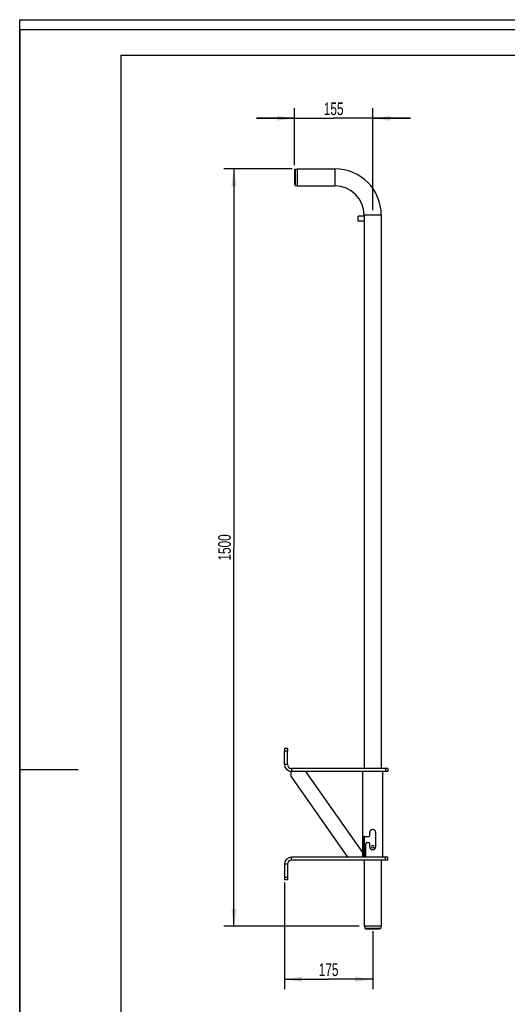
# Model space of a CAD drawing. Header units: millimetres. Extents: x 0 to 2100, y 0 to 2970.
# Tile 2 of 3: x 0 to 966, y 1020 to 2970. Entities that reach past the tile are written whole.
import ezdxf

# ---------------------------------------------------------------- set-up
doc = ezdxf.new("R2010")
doc.units = ezdxf.units.MM
doc.header["$LTSCALE"] = 193.6
doc.layers.get('0').update_dxf_attribs({"linetype": 'CONTINUOUS'})
for name, color, linetype in [('50295285_600_new_view_1_BL4', 7, 'CONTINUOUS'), ('50420127_600_new_view_1_BL3', 7, 'CONTINUOUS'), ('51290883_new_view_1_BL16', 7, 'CONTINUOUS'), ('702979_new_view_1_BL1', 7, 'CONTINUOUS'), ('702979_new_view_1_BL2', 7, 'CONTINUOUS'), ('_2D-BEM', 7, 'CONTINUOUS')]:
    doc.layers.add(name, color=color, linetype=linetype)
doc.styles.get("Standard").update_dxf_attribs({"font": 'txt', "width": 0.7})
doc.dimstyles.new('DIMSTYLE_1', dxfattribs={"dimtxt": 25, "dimasz": 35, "dimexe": 2, "dimexo": 1, "dimtad": 1, "dimdec": 1, "dimtxsty": 'Standard', "dimblk": '_FILLED', "dimblk1": '_FILLED', "dimblk2": '_FILLED', "dimcen": 0.09, "dimadec": 1, "dimazin": 2, "dimtp": 0.5, "dimtm": 0.5, "dimtfac": 1, "dimtdec": 1, "dimtofl": 0, "dimtmove": 0, "dimatfit": 3, "dimldrblk": '_FILLED', "dimfxl": 1, "dimtolj": 1, "dimarcsym": 0})
doc.dimstyles.new('DIMSTYLE_2', dxfattribs={"dimtxt": 25, "dimasz": 35, "dimexe": 2, "dimexo": 1, "dimtad": 1, "dimdec": 0, "dimtxsty": 'Standard', "dimblk": '_FILLED', "dimblk1": '_FILLED', "dimblk2": '_FILLED', "dimcen": 0.09, "dimadec": 0, "dimazin": 2, "dimtp": 1.2, "dimtm": 1.2, "dimtfac": 1, "dimtdec": 0, "dimtofl": 0, "dimtmove": 0, "dimatfit": 3, "dimldrblk": '_FILLED', "dimfxl": 1, "dimtolj": 1, "dimarcsym": 0})

# ---------------------------------------------------------------- blocks, each defined once
blk = doc.blocks.new('702979_NEW_VIEW_1_BL1', base_point=(546.8, 2658))
at = {"layer": '702979_new_view_1_BL1', "color": 7, "linetype": 'Continuous'}
for p, q in [((544.3, 2671.9), (545.3, 2674)), ((544.3, 2671.9), (544.3, 2644.2)), ((545.3, 2674), (549.3, 2674)), ((545.3, 2674), (545.3, 2642.1)), ((544.3, 2644.2), (544.3, 2644.2)), ((544.3, 2644.2), (545.3, 2642.1)), ((545.3, 2642), (545.3, 2642.1)), ((545.3, 2642), (549.3, 2642))]:
    blk.add_line(p, q, dxfattribs=at)
blk = doc.blocks.new('702979_NEW_VIEW_1_BL2', base_point=(699.3, 1172.6))
at = {"layer": '702979_new_view_1_BL2', "color": 7, "linetype": 'Continuous'}
for p, q in [((683.3, 1175.1), (683.3, 1171.1)), ((683.3, 1171.1), (685.4, 1170.1)), ((683.3, 1171.1), (715.3, 1171.1)), ((685.4, 1170.1), (713.2, 1170.1)), ((715.3, 1171.1), (713.2, 1170.1)), ((715.3, 1175.1), (715.3, 1171.1))]:
    blk.add_line(p, q, dxfattribs=at)
blk = doc.blocks.new('50420127_600_NEW_VIEW_1_BL3', base_point=(626.8, 1396.6))
at = {"layer": '50420127_600_new_view_1_BL3', "color": 7, "linetype": 'Continuous'}
for p, q in [((530.3, 1526.6), (524.3, 1526.6)), ((524.3, 1526.6), (524.3, 1521.6)), ((524.3, 1495.5), (524.3, 1521.6)), ((530.3, 1526.6), (530.3, 1521.6)), ((530.3, 1495.5), (530.3, 1521.6)), ((724.3, 1487.6), (538.2, 1487.6)), ((729.3, 1487.6), (724.3, 1487.6)), ((729.3, 1487.6), (729.3, 1481.6)), ((538.2, 1481.6), (536.9, 1481.6)), ((536.9, 1481.6), (536.9, 1472.1)), ((536.9, 1472.1), (649.3, 1311.6)), ((724.3, 1481.6), (538.2, 1481.6)), ((679.3, 1321.1), (566.9, 1481.6)), ((679.3, 1321.1), (679.3, 1481.6)), ((719.3, 1311.6), (719.3, 1481.6)), ((729.3, 1481.6), (724.3, 1481.6)), ((679.8, 1311.6), (679.8, 1346.6)), ((681.6, 1311.6), (681.6, 1346.6)), ((682, 1352.6), (691.3, 1352.6)), ((693.3, 1354.6), (693.3, 1360.6)), ((705.3, 1332.6), (705.3, 1360.6)), ((685.8, 1311.6), (685.8, 1338.6)), ((687.4, 1340.6), (691.3, 1340.6)), ((693.3, 1332.6), (693.3, 1338.6)), ((724.3, 1311.6), (538.2, 1311.6)), ((679.3, 1311.6), (679.3, 1321.1)), ((729.3, 1311.6), (724.3, 1311.6)), ((729.3, 1305.6), (729.3, 1311.6)), ((524.3, 1297.7), (524.3, 1271.6)), ((530.3, 1297.7), (530.3, 1271.6)), ((724.3, 1305.6), (538.2, 1305.6)), ((729.3, 1305.6), (724.3, 1305.6)), ((524.3, 1271.6), (524.3, 1266.6)), ((530.3, 1271.6), (530.3, 1266.6)), ((530.3, 1266.6), (524.3, 1266.6))]:
    blk.add_line(p, q, dxfattribs=at)
at = {"layer": '50420127_600_new_view_1_BL3', "color": 9, "linetype": 'Continuous'}
for p, q in [((530.3, 1521.6), (524.3, 1521.6)), ((530.3, 1495.5), (524.3, 1495.5)), ((538.2, 1487.6), (538.2, 1481.6)), ((724.3, 1487.6), (724.3, 1481.6)), ((681.6, 1346.6), (679.8, 1346.6)), ((538.2, 1305.6), (538.2, 1311.6)), ((724.3, 1305.6), (724.3, 1311.6)), ((530.3, 1297.7), (524.3, 1297.7)), ((530.3, 1271.6), (524.3, 1271.6))]:
    blk.add_line(p, q, dxfattribs=at)
at = {"layer": '50420127_600_new_view_1_BL3', "color": 7, "linetype": 'Continuous'}
for centre, radius, start, end in [((538.2, 1495.5), 13.9, 180, 270), ((538.2, 1495.5), 7.92, 180, 270), ((699.3, 1360.6), 6, 0, 180), ((691.3, 1354.6), 2, 270, 360), ((691.3, 1338.6), 2, 0, 90), ((699.3, 1332.6), 6, 180, 360), ((538.2, 1297.7), 13.9, 90, 180), ((538.2, 1297.7), 7.92, 90, 180)]:
    blk.add_arc(centre, radius, start, end, dxfattribs=at)
for points, knots in [([(679.8, 1346.6), (679.8, 1347.4), (679.8, 1348.5), (680, 1349.9), (680.2, 1350.8), (680.5, 1351.6), (680.9, 1352.1), (681.4, 1352.5), (681.8, 1352.6), (682, 1352.6)], [0, 0, 0, 0, 0.333324, 0.484257, 0.618674, 0.734499, 0.832448, 0.917578, 1, 1, 1, 1]), ([(683.7, 1352.6), (683.5, 1352.6), (683.1, 1352.5), (682.6, 1352.1), (682.3, 1351.6), (682, 1350.8), (681.8, 1349.9), (681.6, 1348.5), (681.6, 1347.4), (681.6, 1346.6)], [0, 0, 0, 0, 0.082441, 0.166912, 0.264111, 0.379427, 0.513702, 0.664923, 1, 1, 1, 1]), ([(687.4, 1340.6), (687.2, 1340.6), (686.8, 1340.5), (686.2, 1340), (685.9, 1339.4), (685.8, 1338.9), (685.8, 1338.6)], [0, 0, 0, 0, 0.225705, 0.461773, 0.721236, 1, 1, 1, 1])]:
    blk.add_open_spline(points, degree=3, knots=knots, dxfattribs=at)
blk = doc.blocks.new('50295285_600_NEW_VIEW_1_BL4', base_point=(632.7, 1925))
at = {"layer": '50295285_600_new_view_1_BL4', "color": 6, "linetype": 'Continuous'}
for p, q in [((549.3, 2674.9), (549.3, 2674)), ((549.3, 2674.9), (624.3, 2674.9)), ((549.3, 2674), (549.3, 2671.3)), ((549.3, 2671.3), (549.3, 2644.8)), ((549.3, 2644.8), (549.3, 2642.1)), ((549.3, 2642.1), (549.3, 2642)), ((549.3, 2642), (549.3, 2641.2)), ((549.3, 2641.2), (624.3, 2641.2)), ((682.5, 2581.2), (670.4, 2581.2)), ((670.4, 2576.2), (670.4, 2581.2)), ((670.4, 2571.2), (670.4, 2576.2)), ((682.5, 2583), (682.5, 2581.2)), ((716.2, 2583), (716.2, 1487.6)), ((682.5, 2571.2), (670.4, 2571.2)), ((682.5, 2571.2), (682.5, 1487.6)), ((682.5, 1351.8), (682.5, 1311.6)), ((682.5, 1305.6), (682.5, 1175.1)), ((716.2, 1305.6), (716.2, 1175.1)), ((683.3, 1175.1), (682.5, 1175.1)), ((686.1, 1175.1), (683.3, 1175.1)), ((712.6, 1175.1), (686.1, 1175.1)), ((715.3, 1175.1), (712.6, 1175.1)), ((716.2, 1175.1), (715.3, 1175.1))]:
    blk.add_line(p, q, dxfattribs=at)
at = {"layer": '50295285_600_new_view_1_BL4', "color": 9, "linetype": 'Continuous'}
for p, q in [((624.3, 2674.9), (624.3, 2671.3)), ((624.3, 2671.3), (624.3, 2644.8)), ((624.3, 2644.8), (624.3, 2641.2)), ((686.1, 2583), (682.5, 2583)), ((712.6, 2583), (686.1, 2583)), ((716.2, 2583), (712.6, 2583))]:
    blk.add_line(p, q, dxfattribs=at)
at = {"layer": '50295285_600_new_view_1_BL4', "color": 6, "linetype": 'Continuous'}
for radius in [91.8, 58.1]:
    blk.add_arc((624.3, 2583), radius, 0, 90, dxfattribs=at)
at = {"layer": '50295285_600_new_view_1_BL4', "color": 7, "linetype": 'Continuous'}
for start, end in [(0, 180), (180, 360)]:
    blk.add_arc((699.3, 1332.6), 2.5, start, end, dxfattribs=at)
at = {"layer": '50295285_600_new_view_1_BL4', "color": 6, "linetype": 'Continuous'}
for points, knots in [([(683.2, 2576.2), (683.2, 2577.4), (683, 2579.1), (682.6, 2580.7), (682.5, 2581.2)], [0, 0, 0, 0, 0.701649, 1, 1, 1, 1]), ([(682.5, 2571.2), (682.6, 2571.7), (683, 2573.3), (683.2, 2575), (683.2, 2576.2)], [0, 0, 0, 0, 0.298351, 1, 1, 1, 1])]:
    blk.add_open_spline(points, degree=3, knots=knots, dxfattribs=at)
blk = doc.blocks.new('_FILLED')
at = {"color": 0, "linetype": 'ByBlock'}
blk.add_solid([(0, 0), (-1, 0.143), (-1, -0.143)], dxfattribs=at)
blk = doc.blocks.new('*D1')
at = {"layer": '_2D-BEM', "color": 2, "linetype": 'Continuous'}
for p, q in [((544.3, 2681.9), (544.3, 2794.9)), ((699.3, 2593), (699.3, 2794.9)), ((544.3, 2774.9), (469.3, 2774.9)), ((469.3, 2774.9), (621.8, 2774.9)), ((774.3, 2774.9), (621.8, 2774.9)), ((699.3, 2774.9), (774.3, 2774.9))]:
    blk.add_line(p, q, dxfattribs=at)
at = {"layer": '_2D-BEM', "color": 2, "linetype": 'Continuous', "xscale": 35, "yscale": 35, "zscale": 35}
blk.add_blockref('_FILLED', (544.3, 2774.9), dxfattribs=at)
at = {"layer": '_2D-BEM', "color": 2, "linetype": 'Continuous', "xscale": 35, "yscale": 35, "zscale": 35, "rotation": 180}
blk.add_blockref('_FILLED', (699.3, 2774.9), dxfattribs=at)
at = {"layer": '_2D-BEM', "color": 2, "linetype": 'Continuous', "insert": (621.8, 2806.1), "char_height": 25, "width": 75, "attachment_point": 2, "line_spacing_factor": 0.9}
blk.add_mtext('155', dxfattribs=at)
blk = doc.blocks.new('*D2')
at = {"layer": '_2D-BEM', "color": 2, "linetype": 'Continuous'}
for p, q in [((539.3, 2674.9), (404.3, 2674.9)), ((424.3, 2674.9), (424.3, 1925)), ((424.3, 1175.1), (424.3, 1925)), ((672.5, 1175.1), (404.3, 1175.1))]:
    blk.add_line(p, q, dxfattribs=at)
at = {"layer": '_2D-BEM', "color": 2, "linetype": 'Continuous', "xscale": 35, "yscale": 35, "zscale": 35}
for p, rotation in [((424.3, 2674.9), 90), ((424.3, 1175.1), 270)]:
    blk.add_blockref('_FILLED', p, dxfattribs=dict(at, rotation=rotation))
at = {"layer": '_2D-BEM', "color": 2, "linetype": 'Continuous', "insert": (393.1, 1925), "char_height": 25, "width": 107.143, "attachment_point": 2, "rotation": 90, "line_spacing_factor": 0.9}
blk.add_mtext('1500', dxfattribs=at)
blk = doc.blocks.new('*D5')
at = {"layer": '_2D-BEM', "color": 2, "linetype": 'Continuous'}
for p, q in [((524.3, 1261.6), (524.3, 1050.1)), ((699.3, 1165.1), (699.3, 1050.1)), ((524.3, 1070.1), (611.8, 1070.1)), ((699.3, 1070.1), (611.8, 1070.1))]:
    blk.add_line(p, q, dxfattribs=at)
at = {"layer": '_2D-BEM', "color": 2, "linetype": 'Continuous', "xscale": 35, "yscale": 35, "zscale": 35, "rotation": 180}
blk.add_blockref('_FILLED', (524.3, 1070.1), dxfattribs=at)
at = {"layer": '_2D-BEM', "color": 2, "linetype": 'Continuous', "xscale": 35, "yscale": 35, "zscale": 35}
blk.add_blockref('_FILLED', (699.3, 1070.1), dxfattribs=at)
at = {"layer": '_2D-BEM', "color": 2, "linetype": 'Continuous', "insert": (611.8, 1101.3), "char_height": 25, "width": 77.679, "attachment_point": 2, "line_spacing_factor": 0.9}
blk.add_mtext('175', dxfattribs=at)
blk = doc.blocks.new('51290883_NEW_VIEW_1_BL16', base_point=(583.68, 1928.12))
at = {"layer": '51290883_new_view_1_BL16', "color": 2, "linetype": 'Continuous'}
for base, p1, p2, angle, dimstyle, picture, middle in [((544.3, 2774.89), (699.3, 2592.04), (544.3, 2680.9), 180, 'DIMSTYLE_1', '*D1', (618.23, 2774.89)), ((424.3, 1175.09), (540.3, 2674.89), (673.45, 1175.09), 270, 'DIMSTYLE_2', '*D2', (424.3, 1921.42))]:
    dim = blk.add_linear_dim(base=base, p1=p1, p2=p2, angle=angle, dimstyle=dimstyle, dxfattribs=at)
    dim.commit()
    dim.dimension.update_dxf_attribs({"geometry": picture, "text_midpoint": middle, "dimtype": 160})
dim = blk.add_linear_dim(base=(699.3, 1070.09), p1=(524.3, 1262.59), p2=(699.3, 1166.09), dimstyle='DIMSTYLE_1', dxfattribs=at)
dim.commit()
dim.dimension.update_dxf_attribs({"geometry": '*D5', "text_midpoint": (608.23, 1070.09), "dimtype": 160})

msp = doc.modelspace()

# ---------------------------------------------------------------- linework, layer by layer
at = {"color": 7, "linetype": 'Continuous'}
for p, q in [((0, 2970), (2100, 2970)), ((0, 0), (0, 2970)), ((0, 2970), (2100, 2970)), ((0, 0), (0, 2970))]:
    msp.add_line(p, q, dxfattribs=at)
at = {"color": 3, "linetype": 'Continuous'}
for p, q in [((0, 2950), (0, 1485)), ((2090, 2950), (0, 2950)), ((0, 1485), (0, 0)), ((0, 1485), (116, 1485))]:
    msp.add_line(p, q, dxfattribs=at)
at = {"color": 5, "linetype": 'Continuous'}
for q in [(2040, 2900), (200, 50)]:
    msp.add_line((200, 2900), q, dxfattribs=at)

# ---------------------------------------------------------------- block references
at = {"layer": '50295285_600_new_view_1_BL4'}
msp.add_blockref('50295285_600_NEW_VIEW_1_BL4', (632.7, 1925), dxfattribs=at)
at = {"layer": '50420127_600_new_view_1_BL3'}
msp.add_blockref('50420127_600_NEW_VIEW_1_BL3', (626.8, 1396.6), dxfattribs=at)
at = {"layer": '51290883_new_view_1_BL16'}
msp.add_blockref('51290883_NEW_VIEW_1_BL16', (583.7, 1928.1), dxfattribs=at)
at = {"layer": '702979_new_view_1_BL1'}
msp.add_blockref('702979_NEW_VIEW_1_BL1', (546.8, 2658), dxfattribs=at)
at = {"layer": '702979_new_view_1_BL2'}
msp.add_blockref('702979_NEW_VIEW_1_BL2', (699.3, 1172.6), dxfattribs=at)

doc.saveas('drawing.dxf')
